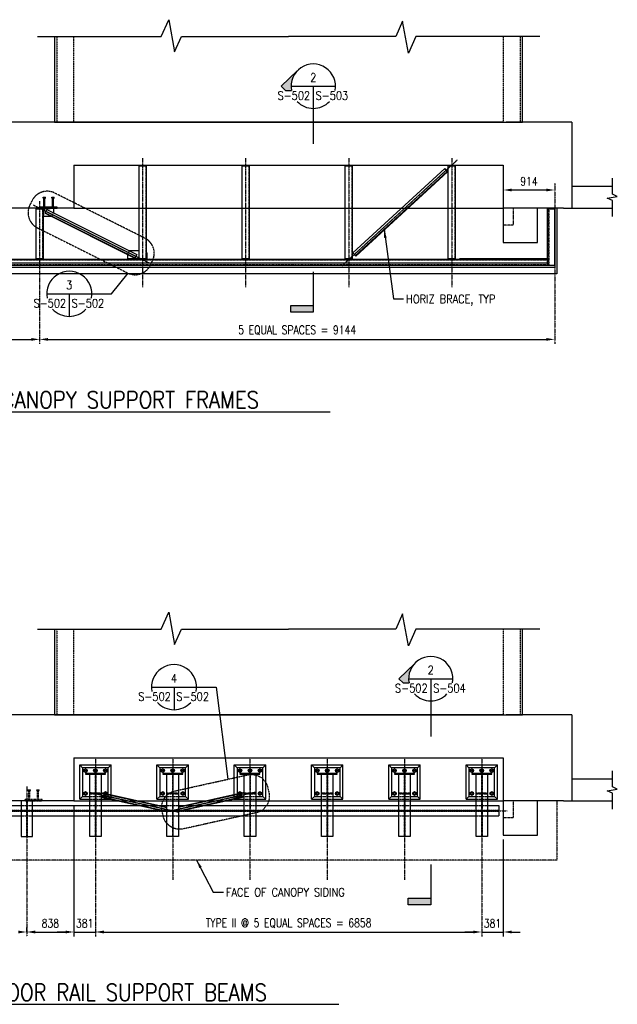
# Model space of a CAD drawing. Header units: millimetres. Extents: x -725 to 30743, y -1618 to 16404.
# Tile 2 of 3: x 9200 to 19809, y -1061 to 16404. Entities that reach past the tile are written whole.
import ezdxf
from ezdxf.enums import TextEntityAlignment as Align

# ---------------------------------------------------------------- set-up
doc = ezdxf.new("R2010")
doc.units = ezdxf.units.MM
for name, pattern in [('CENTER2', [1.125, 0.75, -0.125, 0.125, -0.125]), ('DASHED', [0.75, 0.5, -0.25]), ('HIDDEN', [0.375, 0.25, -0.125]), ('HIDDEN2', [0.1875, 0.125, -0.0625]), ('HIDDEN4', [0.09375, 0.0625, -0.03125])]:
    doc.linetypes.add(name, pattern=pattern)
for name, color, linetype in [('S-ANNO-CNTR', 1, 'CENTER2'), ('S-ANNO-DIMS', 2, 'Continuous'), ('S-ANNO-PATT', 1, 'Continuous'), ('S-ANNO-SYMB', 4, 'Continuous'), ('S-ANNO-SYMB_5', 5, 'Continuous'), ('S-ANNO-TEXT', 3, 'Continuous'), ('S-ANNO-TEXT_14', 14, 'Continuous'), ('S-DETL-MBND', 1, 'Continuous'), ('S-DETL-MBND-HIDE', 1, 'HIDDEN2'), ('S-DETL-MBND2', 2, 'Continuous'), ('S-DETL-PATT', 1, 'Continuous'), ('S-DETL-STLS', 3, 'Continuous'), ('S-ROOF-PCST-PRIM', 1, 'Continuous'), ('S-ROOF-WALL-CONC', 1, 'Continuous'), ('S-WALL-BLOW', 1, 'HIDDEN'), ('S-WALL-CONC', 1, 'Continuous')]:
    doc.layers.add(name, color=color, linetype=linetype)
doc.styles.add('ROMANS', font='ROMANS.shx', dxfattribs={"width": 0.8})
doc.styles.add('Text', font='romans.shx', dxfattribs={"width": 0.8, "height": 3})
doc.dimstyles.get("Standard").update_dxf_attribs({"dimtxt": 0.125, "dimasz": 0.125, "dimexe": 0.18, "dimexo": 0.0625, "dimgap": 0.125, "dimtad": 0, "dimtih": 1, "dimtoh": 1, "dimdec": 4, "dimzin": 0, "dimdsep": 46, "dimtxsty": 'Text', "dimcen": 0.125, "dimclrt": 2, "dimadec": 0, "dimazin": 0, "dimtfac": 1, "dimtdec": 4, "dimtofl": 0, "dimtmove": 0, "dimatfit": 3, "dimfxl": 0.18, "dimtolj": 1, "dimtzin": 0, "dimarcsym": 0})

# ---------------------------------------------------------------- blocks, each defined once
blk = doc.blocks.new('FLAG')
at = {"layer": 'S-ANNO-PATT'}
blk.add_hatch(color=256, dxfattribs=at).paths.add_polyline_path([(-11.91, 8.03), (-14.29, 8.03), (-14.29, 0), (-11.91, 0)])
at = {"layer": 'S-ANNO-SYMB'}
blk.add_lwpolyline([(0, 0), (-14.29, 0), (-14.29, 8.03), (-11.91, 8.03), (-11.91, 0)], dxfattribs=at)
blk = doc.blocks.new('A$C450A5299')
at = {"layer": 'S-DETL-MBND'}
blk.add_lwpolyline([(29, 0), (14, 24), (-14, 24), (-29, 0), (-14, -24), (14, -24)], close=True, dxfattribs=at)
for radius in [31.6, 16]:
    blk.add_circle((0, 0), radius, dxfattribs=at)

msp = doc.modelspace()

# ---------------------------------------------------------------- hatches: boundary and pattern name
at = {"layer": 'S-ANNO-PATT'}
for points in [[(14126.85619, 15496.65354), (13841.24412, 15224.655), (13919.128, 15150.4834), (14024.93432, 15150.4834, -0.2424599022)], [(16213.15872, 4985.30916), (15927.54665, 4713.31061), (16005.43053, 4639.13902), (16111.23685, 4639.13902, -0.2424599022)]]:
    msp.add_hatch(color=256, dxfattribs=at).paths.add_polyline_path(points)
at = {"layer": 'S-DETL-PATT'}
h = msp.add_hatch(dxfattribs=at)
h.set_pattern_fill('STEEL', color=256, scale=150, angle=270, style=0)
h.set_pattern_definition([(315, (-19996.271, -5354.732), (13.258252, 13.258252), []), (315, (-19986.896, -5354.732), (13.258252, 13.258252), [])])
h.paths.add_polyline_path([(9868.02716, 13081.47057), (9559.45575, 13081.47057), (9559.45575, 13062.18485), (9868.02716, 13062.18485)])
h = msp.add_hatch(dxfattribs=at)
h.set_pattern_fill('STEEL', color=256, scale=150, angle=90, style=0)
h.set_pattern_definition([(225, (28034.23, 42675.769), (-13.258252, 13.258252), []), (225, (28024.854, 42675.769), (-13.258252, 13.258252), [])])
edge = h.paths.add_edge_path()
edge.add_arc((9617.31289, 12944.68485), 9.5, 270, 360)
edge.add_line((9626.81289, 12944.68485), (9626.81289, 13043.18485))
edge.add_arc((9636.31289, 13043.18485), 9.5, 90, 180, ccw=False)
edge.add_line((9636.31289, 13052.68485), (9734.81289, 13052.68485))
edge.add_arc((9734.81289, 13062.18485), 9.5, 270, 360)
edge.add_line((9744.31289, 13062.18485), (9617.31289, 13062.18485))
edge.add_line((9617.31289, 13062.18485), (9617.31289, 12935.18485))
h = msp.add_hatch(dxfattribs=at)
h.set_pattern_fill('STEEL', color=256, scale=150, angle=90, style=0)
h.set_pattern_definition([(135, (29863.03, -17465.4), (-13.258252, -13.258252), []), (135, (29853.654, -17465.4), (-13.258252, -13.258252), [])])
edge = h.paths.add_edge_path()
edge.add_arc((11446.11289, 12265.68471), 9.5, 0, 90, ccw=False)
edge.add_line((11455.61289, 12265.68471), (11455.61289, 12167.18471))
edge.add_arc((11465.11289, 12167.18471), 9.5, 180, 270)
edge.add_line((11465.11289, 12157.68471), (11563.61289, 12157.68471))
edge.add_arc((11563.61289, 12148.18471), 9.5, 0, 90, ccw=False)
edge.add_line((11573.11289, 12148.18471), (11446.11289, 12148.18471))
edge.add_line((11446.11289, 12148.18471), (11446.11289, 12275.18471))

# ---------------------------------------------------------------- linework, layer by layer
at = {"layer": 'S-ANNO-CNTR', "ltscale": 5}
for p, q in [((11382.57289, 13945.60438), (11382.57289, 11657.85609)), ((13211.37289, 13945.60388), (13211.37289, 11657.85609)), ((14921.62125, 12039.53842), (16974.48824, 13920.88211)), ((15040.17289, 13945.60339), (15040.17289, 11657.85609)), ((16868.97289, 13945.60289), (16868.97289, 11657.85609)), ((18697.77289, 13505.08395), (18697.77289, 10653.72093)), ((9553.77289, 13183.59968), (9553.77289, 10653.72093)), ((10544.77289, 3312.83836), (10544.77289, 142.37655)), ((11916.3714, 3312.83836), (11916.3714, 1146.5117)), ((13287.96992, 3312.83836), (13287.96992, 1146.5117)), ((14659.56844, 3312.83836), (14659.56844, 1146.5117)), ((16031.16696, 3312.83836), (16031.16696, 1146.5117)), ((17402.76547, 3312.83836), (17402.76547, 142.37655)), ((9325.77289, 2799.9071), (9325.77289, 142.37655)), ((-86.52323, 2373.83965), (17852.235, 2373.83965))]:
    msp.add_line(p, q, dxfattribs=at)
at = {"layer": 'S-ANNO-CNTR'}
for p, q in [((9441.4747, 13118.76995), (11497.88509, 12090.52645)), ((10427.11417, 2703.59141), (12033.96748, 2347.80149)), ((13405.62863, 2703.59141), (11798.77533, 2347.80149))]:
    msp.add_line(p, q, dxfattribs=at)
at = {"layer": 'S-ANNO-DIMS', "color": 2}
for p, q in [((13094.07044, 14586.18391), (12215.82474, 14586.18415)), ((559.77289, 10733.22093), (9403.77289, 10733.22093)), ((9703.77289, 10733.22093), (18547.77289, 10733.22093)), ((13094.07044, 4074.83953), (12215.82474, 4074.83976)), ((10163.77289, 2471.34032), (10163.77289, 142.37655)), ((10163.77289, 2471.34032), (10163.77289, 142.37655)), ((17783.7651, 1861.33826), (17783.7651, 142.37655)), ((9325.77289, 221.87655), (9325.77289, 301.37655)), ((9325.77289, 221.87655), (9325.77289, 301.37655)), ((9475.77289, 221.87655), (10013.77289, 221.87655)), ((10013.77289, 221.87655), (9863.77289, 221.87655)), ((10163.77289, 221.87655), (10544.77289, 221.87655)), ((10694.77289, 221.87655), (10844.77289, 221.87655)), ((10694.77289, 221.87655), (17252.76547, 221.87655)), ((17252.76547, 221.87655), (17102.76547, 221.87655)), ((17402.76547, 221.87655), (17783.7651, 221.87655)), ((17933.7651, 221.87655), (18083.7651, 221.87655))]:
    msp.add_line(p, q, dxfattribs=at)
at = {"layer": 'S-ANNO-DIMS'}
msp.add_line((10544.77289, 2828.5492), (10544.77289, 2589.79568), dxfattribs=at)
for points in [[(10480.82847, 11541.01405), (10830.07459, 11541.01405), (11127.7193, 11905.79665)], [(12339.89253, 4564.54598), (12689.13864, 4564.54598), (12896.67336, 2931.88138)]]:
    msp.add_lwpolyline(points, dxfattribs=at)
at = {"layer": 'S-ANNO-DIMS', "color": 2}
for points in [[(9403.77289, 10758.22093), (9403.77289, 10708.22093), (9553.77289, 10733.22093)], [(9703.77289, 10758.22093), (9703.77289, 10708.22093), (9553.77289, 10733.22093)], [(18547.77289, 10758.22093), (18547.77289, 10708.22093), (18697.77289, 10733.22093)], [(9175.77289, 246.87655), (9175.77289, 196.87655), (9325.77289, 221.87655)], [(9475.77289, 246.87655), (9475.77289, 196.87655), (9325.77289, 221.87655)], [(10013.77289, 246.87655), (10013.77289, 196.87655), (10163.77289, 221.87655)], [(10013.77289, 246.87655), (10013.77289, 196.87655), (10163.77289, 221.87655)], [(10694.77289, 246.87655), (10694.77289, 196.87655), (10544.77289, 221.87655)], [(10694.77289, 246.87655), (10694.77289, 196.87655), (10544.77289, 221.87655)], [(17252.76547, 246.87655), (17252.76547, 196.87655), (17402.76547, 221.87655)], [(17252.76547, 246.87655), (17252.76547, 196.87655), (17402.76547, 221.87655)], [(17933.7651, 246.87655), (17933.7651, 196.87655), (17783.7651, 221.87655)]]:
    msp.add_solid(points, dxfattribs=at)
at = {"layer": 'S-ANNO-SYMB'}
for p, q in [((14017.88909, 15224.655), (14805.80614, 15224.655)), ((14411.84761, 15224.655), (14411.84761, 14830.69647)), ((14126.85619, 14952.65645), (14124.5442, 14954.85824)), ((14411.84761, 14830.69647), (14411.84761, 14202.73406)), ((9680.30475, 11541.01405), (10480.82847, 11541.01405)), ((10080.56661, 11541.01405), (10080.56661, 11140.75219)), ((11539.3688, 4564.54598), (12339.89253, 4564.54598)), ((11939.63066, 4564.54598), (11939.63066, 4164.28412)), ((16104.19162, 4713.31061), (16892.10867, 4713.31061)), ((16498.15014, 4713.31061), (16498.15014, 4319.35208)), ((16213.15872, 4441.31206), (16210.84673, 4443.51385)), ((16498.15014, 4319.35208), (16498.15014, 3691.38967))]:
    msp.add_line(p, q, dxfattribs=at)
for points in [[(14126.85619, 15496.65354), (13841.24412, 15224.655), (13919.128, 15150.4834), (14024.93432, 15150.4834)], [(16213.15872, 4985.30916), (15927.54665, 4713.31061), (16005.43053, 4639.13902), (16111.23685, 4639.13902)]]:
    msp.add_lwpolyline(points, dxfattribs=at)
for centre, radius, start, end in [((14411.84761, 15224.655), 393.95853, 349.148008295, 190.851991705), ((14411.84761, 15224.655), 393.95853, 223.222665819, 316.777334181), ((10080.56661, 11541.01405), 400.26186, 349.320929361, 190.679070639), ((10080.56661, 11541.01405), 400.26186, 222.380468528, 317.619531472), ((16498.15014, 4713.31061), 393.95853, 349.148008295, 190.851991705), ((11939.63066, 4564.54598), 400.26186, 349.320929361, 190.679070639), ((16498.15014, 4713.31061), 393.95853, 223.222665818, 316.777334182), ((11939.63066, 4564.54598), 400.26186, 222.380468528, 317.619531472)]:
    msp.add_arc(centre, radius, start, end, dxfattribs=at)
at = {"layer": 'S-ANNO-SYMB_5'}
for p, q in [((5909.19886, 9450.70667), (14709.21067, 9450.70667)), ((5764.132, -1060.63772), (14866.93019, -1060.63772))]:
    msp.add_line(p, q, dxfattribs=at)
at = {"layer": 'S-ANNO-SYMB_5', "linetype": 'HIDDEN', "ltscale": 20, "flags": 128}
for points in [[(9513.92513, 12712.31104), (11114.24673, 11912.12044, 0.4142135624), (11516.74096, 12046.27852), (11556.57873, 12125.95108, 0.4142135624), (11422.42065, 12528.44531), (9822.09905, 13328.63592, 0.4142135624), (9419.60481, 13194.47784), (9379.76705, 13114.80528, 0.4142135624)], [(12105.4719, 2050.92647, -0.4142135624), (11747.71085, 2278.97697), (11728.45374, 2365.94781, -0.4142135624), (11956.50423, 2723.70886), (13246.83762, 3009.41485, -0.4142135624), (13604.59867, 2781.36436), (13623.85578, 2694.39352, -0.4142135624), (13395.80529, 2336.63246)]]:
    msp.add_lwpolyline(points, format="xyb", close=True, dxfattribs=at)
at = {"layer": 'S-DETL-MBND'}
for p, q in [((15113.29694, 12266.74298), (16744.50045, 13761.65447)), ((16795.84883, 13705.62462), (16744.50045, 13761.65447)), ((9684.00708, 13039.98485), (9654.26649, 12980.50589)), ((9684.00708, 13039.98485), (11280.79597, 12241.56067)), ((9800.52716, 13062.18485), (9800.52716, 12981.72264)), ((18735.77289, 13062.18399), (18735.77289, 11894.18471)), ((9766.53791, 12913.74668), (9617.31289, 12913.74668)), ((11115.10346, 12250.06019), (11115.10346, 12160.88471)), ((11144.84405, 12309.53916), (11319.03289, 12309.53916)), ((11280.79597, 12241.56067), (11251.05538, 12182.0817)), ((15113.29694, 12266.74298), (15164.64532, 12210.71313)), ((11319.03289, 12160.88471), (11115.10346, 12160.88471)), ((18735.77289, 11894.18471), (371.77289, 11894.18471)), ((18697.77289, 12008.18471), (409.77289, 12008.18471)), ((10265.27289, 2575.83779), (10265.27289, 3185.83779)), ((10265.27289, 3185.83779), (10824.27289, 3185.83779)), ((10265.27289, 3185.83779), (10316.27289, 3134.83779)), ((10824.27289, 3185.83779), (10773.27289, 3134.83779)), ((10824.27289, 2575.83779), (10824.27289, 3185.83779)), ((11636.8714, 2575.83779), (11636.8714, 3185.83779)), ((11636.8714, 3185.83779), (12195.8714, 3185.83779)), ((11636.8714, 3185.83779), (11687.8714, 3134.83779)), ((12195.8714, 3185.83779), (12144.8714, 3134.83779)), ((12195.8714, 2575.83779), (12195.8714, 3185.83779)), ((13008.46992, 2575.83779), (13008.46992, 3185.83779)), ((13008.46992, 3185.83779), (13567.46992, 3185.83779)), ((13008.46992, 3185.83779), (13059.46992, 3134.83779)), ((13567.46992, 3185.83779), (13516.46992, 3134.83779)), ((13567.46992, 2575.83779), (13567.46992, 3185.83779)), ((14380.06844, 2575.83779), (14380.06844, 3185.83779)), ((14380.06844, 3185.83779), (14939.06844, 3185.83779)), ((14380.06844, 3185.83779), (14431.06844, 3134.83779)), ((14939.06844, 3185.83779), (14888.06844, 3134.83779)), ((14939.06844, 2575.83779), (14939.06844, 3185.83779)), ((15751.66696, 2575.83779), (15751.66696, 3185.83779)), ((15751.66696, 3185.83779), (16310.66696, 3185.83779)), ((15751.66696, 3185.83779), (15802.66696, 3134.83779)), ((16310.66696, 3185.83779), (16259.66696, 3134.83779)), ((16310.66696, 2575.83779), (16310.66696, 3185.83779)), ((17123.26547, 2575.83779), (17123.26547, 3185.83779)), ((17123.26547, 3185.83779), (17682.26547, 3185.83779)), ((17123.26547, 3185.83779), (17174.26547, 3134.83779)), ((17682.26547, 3185.83779), (17631.26547, 3134.83779)), ((17682.26547, 2575.83779), (17682.26547, 3185.83779)), ((9347.44103, 2745.16286), (9392.83617, 2745.16286)), ((9347.44103, 2728.85549), (9347.44103, 2745.16286)), ((9347.44103, 2728.85549), (9392.83617, 2728.85549)), ((9392.83617, 2728.85549), (9392.83617, 2745.16286)), ((9501.72674, 2728.85549), (9501.72674, 2745.16286)), ((9501.72674, 2745.16286), (9547.12187, 2745.16286)), ((9501.72674, 2728.85549), (9547.12187, 2728.85549)), ((9547.12187, 2728.85549), (9547.12187, 2745.16286)), ((10265.27289, 2575.83779), (10316.27289, 2626.83779)), ((10824.27289, 2575.83779), (10773.27289, 2626.83779)), ((11636.8714, 2575.83779), (11687.8714, 2626.83779)), ((12195.8714, 2575.83779), (12144.8714, 2626.83779)), ((13008.46992, 2575.83779), (13059.46992, 2626.83779)), ((13567.46992, 2575.83779), (13516.46992, 2626.83779)), ((14380.06844, 2575.83779), (14431.06844, 2626.83779)), ((14939.06844, 2575.83779), (14888.06844, 2626.83779)), ((15751.66696, 2575.83779), (15802.66696, 2626.83779)), ((16310.66696, 2575.83779), (16259.66696, 2626.83779)), ((17123.26547, 2575.83779), (17174.26547, 2626.83779)), ((17682.26547, 2575.83779), (17631.26547, 2626.83779)), ((10265.27289, 2575.83779), (10442.77289, 2575.83779)), ((10646.77289, 2575.83779), (10824.27289, 2575.83779)), ((11636.8714, 2575.83779), (11814.3714, 2575.83779)), ((12018.3714, 2575.83779), (12195.8714, 2575.83779)), ((13008.46992, 2575.83779), (13185.96992, 2575.83779)), ((13389.96992, 2575.83779), (13567.46992, 2575.83779)), ((14380.06844, 2575.83779), (14557.56844, 2575.83779)), ((14761.56844, 2575.83779), (14939.06844, 2575.83779)), ((15751.66696, 2575.83779), (15929.16696, 2575.83779)), ((16133.16696, 2575.83779), (16310.66696, 2575.83779)), ((17123.26547, 2575.83779), (17300.76547, 2575.83779)), ((17504.76547, 2575.83779), (17682.26547, 2575.83779))]:
    msp.add_line(p, q, dxfattribs=at)
at = {"layer": 'S-DETL-MBND', "ltscale": 5}
for p, q in [((9613.90103, 13256.50725), (9659.29617, 13256.50725)), ((9613.90103, 13240.19987), (9613.90103, 13256.50725)), ((9613.90103, 13240.19987), (9659.29617, 13240.19987)), ((9659.29617, 13240.19987), (9659.29617, 13256.50725)), ((9768.18674, 13240.19987), (9768.18674, 13256.50725)), ((9768.18674, 13256.50725), (9813.58187, 13256.50725)), ((9768.18674, 13240.19987), (9813.58187, 13240.19987)), ((9813.58187, 13240.19987), (9813.58187, 13256.50725))]:
    msp.add_line(p, q, dxfattribs=at)
at = {"layer": 'S-DETL-MBND'}
msp.add_lwpolyline([(9626.81289, 13023.47057), (9656.02717, 13052.68485)], dxfattribs=at)
at = {"layer": 'S-DETL-MBND-HIDE'}
for p, q in [((11436.61289, 13811.48436), (11436.61289, 12148.18471)), ((13265.41289, 13811.48387), (13265.41289, 12160.88471)), ((15094.21289, 13811.48337), (15094.21289, 12160.88471)), ((16923.01289, 13811.48288), (16923.01289, 12160.88471)), ((9607.81289, 13049.48486), (9607.81289, 12160.88471)), ((18595.77289, 13049.48242), (18595.77289, 12046.18471)), ((18564.77289, 12140.68471), (542.77289, 12140.68471)), ((18564.77289, 12053.68471), (542.77289, 12053.68471)), ((10540.32789, 3020.43779), (10540.32789, 1915.43779)), ((10549.21789, 3020.43779), (10549.21789, 1915.43779)), ((11911.9264, 3020.43779), (11911.9264, 1915.43779)), ((11920.8164, 3020.43779), (11920.8164, 1915.43779)), ((13283.52492, 3020.43779), (13283.52492, 1915.43779)), ((13292.41492, 3020.43779), (13292.41492, 1915.43779)), ((14655.12344, 3020.43779), (14655.12344, 1915.43779)), ((14664.01344, 3020.43779), (14664.01344, 1915.43779)), ((16026.72196, 3020.43779), (16026.72196, 1915.43779)), ((16035.61196, 3020.43779), (16035.61196, 1915.43779)), ((17398.32047, 3020.43779), (17398.32047, 1915.43779)), ((17407.21047, 3020.43779), (17407.21047, 1915.43779)), ((9321.32789, 2550.83968), (9321.32789, 1915.83972)), ((9330.21789, 2550.83969), (9330.21789, 1915.83972))]:
    msp.add_line(p, q, dxfattribs=at)
at = {"layer": 'S-DETL-MBND-HIDE', "linetype": 'HIDDEN2', "ltscale": 5}
for p, q in [((9626.95574, 13081.47057), (9626.95574, 13240.19987)), ((9646.24146, 13081.47057), (9646.24146, 13240.19987)), ((9781.24145, 13081.47057), (9781.24145, 13240.19987)), ((9800.52716, 13081.47057), (9800.52716, 13240.19987))]:
    msp.add_line(p, q, dxfattribs=at)
at = {"layer": 'S-DETL-MBND-HIDE', "linetype": 'HIDDEN4'}
for p, q in [((9800.52716, 12981.72264), (9766.53791, 12913.74668)), ((11144.84405, 12309.53916), (11115.10346, 12250.06019)), ((9223.77289, 2465.83965), (9427.77289, 2465.83965)), ((10442.77289, 2575.83779), (10646.77289, 2575.83779)), ((10442.77289, 2465.83965), (10646.77289, 2465.83965)), ((11814.3714, 2575.83779), (12018.3714, 2575.83779)), ((11814.3714, 2465.83965), (12018.3714, 2465.83965)), ((13185.96992, 2575.83779), (13389.96992, 2575.83779)), ((13185.96992, 2465.83965), (13389.96992, 2465.83965)), ((14557.56844, 2575.83779), (14761.56844, 2575.83779)), ((14557.56844, 2465.83965), (14761.56844, 2465.83965)), ((15929.16696, 2575.83779), (16133.16696, 2575.83779)), ((15929.16696, 2465.83965), (16133.16696, 2465.83965)), ((17300.76547, 2575.83779), (17504.76547, 2575.83779)), ((17300.76547, 2465.83965), (17504.76547, 2465.83965)), ((9223.77289, 2281.83965), (9427.77289, 2281.83965)), ((10442.77289, 2281.83965), (10646.77289, 2281.83965)), ((11814.3714, 2281.83965), (12018.3714, 2281.83965)), ((13185.96992, 2281.83965), (13389.96992, 2281.83965)), ((14557.56844, 2281.83965), (14761.56844, 2281.83965)), ((15929.16696, 2281.83965), (16133.16696, 2281.83965)), ((17300.76547, 2281.83965), (17504.76547, 2281.83965))]:
    msp.add_line(p, q, dxfattribs=at)
at = {"layer": 'S-DETL-MBND-HIDE', "linetype": 'HIDDEN'}
msp.add_line((18574.27289, 13049.48243), (18574.27289, 12046.18471), dxfattribs=at)
at = {"layer": 'S-DETL-MBND-HIDE', "linetype": 'HIDDEN2'}
for p, q in [((9360.49574, 2570.12618), (9360.49574, 2728.85549)), ((9379.78146, 2570.12618), (9379.78146, 2728.85549)), ((9514.78145, 2570.12618), (9514.78145, 2728.85549)), ((9534.06716, 2570.12618), (9534.06716, 2728.85549))]:
    msp.add_line(p, q, dxfattribs=at)
at = {"layer": 'S-DETL-MBND-HIDE', "linetype": 'DASHED', "ltscale": 10}
for p, q in [((18735.77289, 2550.8396), (18735.77289, 1496.84032)), ((18735.77289, 1496.84032), (371.77289, 1496.84032))]:
    msp.add_line(p, q, dxfattribs=at)
at = {"layer": 'S-DETL-MBND-HIDE', "ltscale": 10}
for p, q in [((486.77289, 2383.33965), (17707.76547, 2383.33965)), ((486.77289, 2364.33965), (17707.76547, 2364.33965))]:
    msp.add_line(p, q, dxfattribs=at)
at = {"layer": 'S-DETL-MBND-HIDE', "linetype": 'HIDDEN4'}
for points in [[(10540.32789, 2682.58779), (10442.77289, 2682.58779), (10442.77289, 2673.08779), (10540.32789, 2673.08779)], [(10442.77289, 2626.83779), (10646.77289, 2626.83779)], [(10549.21789, 2673.08779), (10646.77289, 2673.08779), (10646.77289, 2682.58779), (10549.21789, 2682.58779)], [(11911.9264, 2682.58779), (11814.3714, 2682.58779), (11814.3714, 2673.08779), (11911.9264, 2673.08779)], [(11814.3714, 2626.83779), (12018.3714, 2626.83779)], [(11920.8164, 2673.08779), (12018.3714, 2673.08779), (12018.3714, 2682.58779), (11920.8164, 2682.58779)], [(13283.52492, 2682.58779), (13185.96992, 2682.58779), (13185.96992, 2673.08779), (13283.52492, 2673.08779)], [(13185.96992, 2626.83779), (13389.96992, 2626.83779)], [(13292.41492, 2673.08779), (13389.96992, 2673.08779), (13389.96992, 2682.58779), (13292.41492, 2682.58779)], [(14655.12344, 2682.58779), (14557.56844, 2682.58779), (14557.56844, 2673.08779), (14655.12344, 2673.08779)], [(14557.56844, 2626.83779), (14761.56844, 2626.83779)], [(14664.01344, 2673.08779), (14761.56844, 2673.08779), (14761.56844, 2682.58779), (14664.01344, 2682.58779)], [(16026.72196, 2682.58779), (15929.16696, 2682.58779), (15929.16696, 2673.08779), (16026.72196, 2673.08779)], [(15929.16696, 2626.83779), (16133.16696, 2626.83779)], [(16035.61196, 2673.08779), (16133.16696, 2673.08779), (16133.16696, 2682.58779), (16035.61196, 2682.58779)], [(17398.32047, 2682.58779), (17300.76547, 2682.58779), (17300.76547, 2673.08779), (17398.32047, 2673.08779)], [(17300.76547, 2626.83779), (17504.76547, 2626.83779)], [(17407.21047, 2673.08779), (17504.76547, 2673.08779), (17504.76547, 2682.58779), (17407.21047, 2682.58779)], [(10540.32789, 2378.58965), (10442.77289, 2378.58965), (10442.77289, 2369.08965), (10540.32789, 2369.08965)], [(10549.21789, 2369.08965), (10646.77289, 2369.08965), (10646.77289, 2378.58965), (10549.21789, 2378.58965)], [(11911.9264, 2378.58965), (11814.3714, 2378.58965), (11814.3714, 2369.08965), (11911.9264, 2369.08965)], [(11920.8164, 2369.08965), (12018.3714, 2369.08965), (12018.3714, 2378.58965), (11920.8164, 2378.58965)]]:
    msp.add_lwpolyline(points, dxfattribs=at)
at = {"layer": 'S-DETL-MBND-HIDE', "linetype": 'HIDDEN2'}
msp.add_lwpolyline([(9601.56716, 2550.84047), (9601.56716, 2570.12618), (9292.99575, 2570.12618), (9292.99575, 2550.84047)], close=True, dxfattribs=at)
at = {"layer": 'S-DETL-MBND2'}
for p, q in [((15158.22677, 12217.71686), (16789.43029, 13712.62835)), ((15164.64532, 12210.71313), (16795.84883, 13705.62462)), ((9654.26649, 12980.50589), (9650.01783, 12972.00889)), ((9650.01783, 12972.00889), (11246.80673, 12173.58471)), ((9654.26649, 12980.50589), (11251.05538, 12182.0817)), ((18564.77289, 12148.18471), (542.77289, 12148.18471)), ((11251.05538, 12182.0817), (11246.80673, 12173.58471)), ((18564.77289, 12160.88471), (17006.40378, 12160.88471)), ((10646.77289, 2693.87488), (11814.3714, 2435.34488)), ((10646.77289, 2686.80776), (11814.3714, 2428.27776)), ((10646.77289, 2623.10127), (11814.3714, 2364.57127)), ((13185.96992, 2693.87488), (12018.3714, 2435.34488)), ((13185.96992, 2686.80776), (12018.3714, 2428.27776)), ((13185.96992, 2623.10127), (12018.3714, 2364.57127)), ((8208.63003, 2465.83965), (9223.77289, 2465.83965)), ((9427.77289, 2465.83965), (10442.77289, 2465.83965)), ((10646.77289, 2616.03415), (11814.3714, 2357.50415)), ((10646.77289, 2465.83965), (11814.3714, 2465.83965)), ((13185.96992, 2616.03415), (12018.3714, 2357.50415)), ((12018.3714, 2465.83965), (13185.96992, 2465.83965)), ((13389.96992, 2465.83965), (14557.56844, 2465.83965)), ((14761.56844, 2465.83965), (15929.16696, 2465.83965)), ((16133.16696, 2465.83965), (17300.76547, 2465.83965)), ((17504.76547, 2465.83965), (17707.76547, 2465.83965)), ((17707.76547, 2465.83965), (17707.76547, 2281.83965)), ((8208.63003, 2281.83965), (9223.77289, 2281.83965)), ((9427.77289, 2281.83965), (10442.77289, 2281.83965)), ((10646.77289, 2281.83965), (11814.3714, 2281.83965)), ((12018.3714, 2281.83965), (13185.96992, 2281.83965)), ((13389.96992, 2281.83965), (14557.56844, 2281.83965)), ((14761.56844, 2281.83965), (15929.16696, 2281.83965)), ((16133.16696, 2281.83965), (17300.76547, 2281.83965)), ((17504.76547, 2281.83965), (17707.76547, 2281.83965))]:
    msp.add_line(p, q, dxfattribs=at)
at = {"layer": 'S-DETL-MBND2', "color": 2}
msp.add_line((17933.76536, 13383.22274), (18547.77289, 13383.22274), dxfattribs=at)
at = {"layer": 'S-DETL-MBND2'}
for points in [[(11319.03289, 12160.88471), (11319.03289, 13811.48439), (11446.11289, 13811.48436), (11446.11289, 12160.88471)], [(13274.91289, 12160.88471), (13147.83289, 12160.88471), (13147.83289, 13811.4839), (13274.91289, 13811.48386), (13274.91289, 12160.88471)], [(15103.71289, 13811.48337), (15103.71289, 12160.88471), (14976.63289, 12160.88471), (14976.63289, 13811.4834)], [(16932.51289, 12160.88471), (16805.43289, 12160.88471), (16805.43289, 13811.48291), (16932.51289, 13811.48287), (16932.51289, 12160.88471)], [(9617.31289, 12160.88471), (9490.23289, 12160.88471), (9490.23289, 13049.48489), (9617.31289, 13049.48485), (9617.31289, 12160.88471)], [(9868.02716, 13062.18485), (9868.02716, 13081.47057), (9559.45575, 13081.47057), (9559.45575, 13062.18485)]]:
    msp.add_lwpolyline(points, close=True, dxfattribs=at)
for points in [[(9617.31289, 12935.18485), (9617.31289, 12935.18485, 0.4142135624), (9626.81289, 12944.68485), (9626.81289, 13043.18485, -0.4142135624), (9636.31289, 13052.68485), (9734.81289, 13052.68485, 0.4142135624), (9744.31289, 13062.18485), (9744.31289, 13062.18485), (9744.31289, 13062.18485), (9617.31289, 13062.18485)], [(11446.11289, 12275.18471), (11446.11289, 12275.18471, -0.4142135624), (11455.61289, 12265.68471), (11455.61289, 12167.18471, 0.4142135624), (11465.11289, 12157.68471), (11563.61289, 12157.68471, -0.4142135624), (11573.11289, 12148.18471), (11573.11289, 12148.18471), (11573.11289, 12148.18471), (11446.11289, 12148.18471)]]:
    msp.add_lwpolyline(points, format="xyb", close=True, dxfattribs=at)
at = {"layer": 'S-DETL-MBND2', "color": 2}
for points in [[(17933.76536, 13408.22274), (17933.76536, 13358.22274), (17783.76536, 13383.22274)], [(18547.77289, 13408.22274), (18547.77289, 13358.22274), (18697.77289, 13383.22274)]]:
    msp.add_solid(points, dxfattribs=at)
at = {"layer": 'S-DETL-STLS'}
for p, q in [((18564.77289, 13049.48243), (18564.77289, 12046.18471)), ((18564.77289, 13049.48243), (18697.77289, 13049.4824)), ((18691.77289, 13049.4824), (18691.77289, 12046.18471)), ((18697.77289, 13049.4824), (18697.77289, 12046.18471)), ((18564.77289, 12086.38471), (542.77289, 12086.38471)), ((18697.77289, 12046.18471), (409.77289, 12046.18471))]:
    msp.add_line(p, q, dxfattribs=at)
for points in [[(10646.77289, 2626.83779), (10773.27289, 2626.83779), (10773.27289, 3134.83779), (10773.27289, 3134.83779), (10316.27289, 3134.83779), (10316.27289, 2626.83779), (10442.77289, 2626.83779)], [(10646.77289, 3020.43779), (10646.77289, 1915.43779), (10442.77289, 1915.43779), (10442.77289, 3020.43779)], [(12018.3714, 2626.83779), (12144.8714, 2626.83779), (12144.8714, 3134.83779), (12144.8714, 3134.83779), (11687.8714, 3134.83779), (11687.8714, 2626.83779), (11814.3714, 2626.83779)], [(12018.3714, 3020.43779), (12018.3714, 1915.43779), (11814.3714, 1915.43779), (11814.3714, 3020.43779)], [(13389.96992, 2626.83779), (13516.46992, 2626.83779), (13516.46992, 3134.83779), (13516.46992, 3134.83779), (13059.46992, 3134.83779), (13059.46992, 2626.83779), (13185.96992, 2626.83779)], [(13389.96992, 3020.43779), (13389.96992, 1915.43779), (13185.96992, 1915.43779), (13185.96992, 3020.43779)], [(14761.56844, 2626.83779), (14888.06844, 2626.83779), (14888.06844, 3134.83779), (14888.06844, 3134.83779), (14431.06844, 3134.83779), (14431.06844, 2626.83779), (14557.56844, 2626.83779)], [(14761.56844, 3020.43779), (14761.56844, 1915.43779), (14557.56844, 1915.43779), (14557.56844, 3020.43779)], [(16133.16696, 2626.83779), (16259.66696, 2626.83779), (16259.66696, 3134.83779), (16259.66696, 3134.83779), (15802.66696, 3134.83779), (15802.66696, 2626.83779), (15929.16696, 2626.83779)], [(16133.16696, 3020.43779), (16133.16696, 1915.43779), (15929.16696, 1915.43779), (15929.16696, 3020.43779)], [(17504.76547, 2626.83779), (17631.26547, 2626.83779), (17631.26547, 3134.83779), (17631.26547, 3134.83779), (17174.26547, 3134.83779), (17174.26547, 2626.83779), (17300.76547, 2626.83779)], [(17504.76547, 3020.43779), (17504.76547, 1915.43779), (17300.76547, 1915.43779), (17300.76547, 3020.43779)]]:
    msp.add_lwpolyline(points, dxfattribs=at)
for points in [[(10367.27289, 3020.43779), (10722.27289, 3020.43779), (10722.27289, 3033.43779), (10367.27289, 3033.43779)], [(11738.8714, 3020.43779), (12093.8714, 3020.43779), (12093.8714, 3033.43779), (11738.8714, 3033.43779)], [(13110.46992, 3020.43779), (13465.46992, 3020.43779), (13465.46992, 3033.43779), (13110.46992, 3033.43779)], [(14482.06844, 3020.43779), (14837.06844, 3020.43779), (14837.06844, 3033.43779), (14482.06844, 3033.43779)], [(15853.66696, 3020.43779), (16208.66696, 3020.43779), (16208.66696, 3033.43779), (15853.66696, 3033.43779)], [(17225.26547, 3020.43779), (17580.26547, 3020.43779), (17580.26547, 3033.43779), (17225.26547, 3033.43779)]]:
    msp.add_lwpolyline(points, close=True, dxfattribs=at)
at = {"layer": 'S-DETL-STLS', "color": 3, "linetype": 'Continuous'}
msp.add_lwpolyline([(9427.77289, 1915.83972), (9427.77289, 2550.8397), (9223.77289, 2550.83967), (9223.77289, 1915.83972), (9427.77289, 1915.83972)], close=True, dxfattribs=at)
at = {"layer": 'S-ROOF-PCST-PRIM'}
for points in [[(9515.78715, 16106.26193), (11712.95799, 16106.26193), (11845.48309, 16403.91818), (11949.07778, 15834.33942), (12070.14549, 16106.26193), (13973.77371, 16106.26193)], [(18431.76027, 16106.26193), (16234.58944, 16106.26193), (16102.06433, 15808.60568), (15998.46964, 16378.18445), (15877.40194, 16106.26193), (13973.77371, 16106.26193)], [(9820.78715, 16106.26193), (9820.78674, 14586.1848), (18126.7733, 14585.23504), (18126.77371, 16106.26193)], [(19724.10784, 12910.18212), (19724.10784, 13194.8811), (19631.09026, 13236.29519), (19809.08363, 13268.66853), (19724.10784, 13306.50219), (19724.10784, 13594.78169)], [(9515.78715, 5594.91754), (11712.95799, 5594.91754), (11845.48309, 5892.57379), (11949.07778, 5322.99503), (12070.14549, 5594.91754), (13973.77371, 5594.91754)], [(18431.76027, 5594.91754), (16234.58944, 5594.91754), (16102.06433, 5297.26129), (15998.46964, 5866.84006), (15877.40194, 5594.91754), (13973.77371, 5594.91754)], [(9820.78715, 5594.91754), (9820.78674, 4074.84041), (18126.7733, 4073.89066), (18126.77371, 5594.91754)], [(19724.10784, 2398.83773), (19724.10784, 2683.53671), (19631.09026, 2724.9508), (19809.08363, 2757.32415), (19724.10784, 2795.1578), (19724.10784, 3083.43731)]]:
    msp.add_lwpolyline(points, dxfattribs=at)
at = {"layer": 'S-ROOF-WALL-CONC'}
for p, q in [((17783.76568, 14585.27426), (8943.7733, 14586.18504)), ((19003.76568, 14586.18231), (17838.62014, 14586.18263)), ((19003.76568, 14586.18231), (19003.76527, 13062.18231)), ((10163.77289, 13824.18471), (17783.76547, 13824.18264)), ((10163.77289, 13824.18471), (10163.77289, 13062.18471)), ((17783.76547, 13824.18264), (17783.76527, 13062.18264)), ((10163.77289, 13062.18471), (8943.77289, 13062.18504)), ((10163.77289, 13062.18471), (17783.76527, 13062.18264)), ((17783.76527, 13062.18264), (17783.7651, 12452.18264)), ((18850.76527, 13062.18236), (17783.76527, 13062.18264)), ((18393.7651, 12452.18248), (18393.76527, 13062.18248)), ((17783.7651, 12452.18264), (18393.7651, 12452.18248)), ((17783.76568, 4073.92988), (8943.7733, 4074.84065)), ((19003.76568, 4074.83793), (17838.62014, 4074.83824)), ((19003.76568, 4074.83793), (19003.76527, 2550.83793)), ((10163.77289, 3312.84032), (17783.76547, 3312.83826)), ((10163.77289, 3312.84032), (10163.77289, 2550.84032)), ((17783.76547, 3312.83826), (17783.76527, 2550.83826)), ((10163.77289, 2550.84032), (8943.77289, 2550.84065)), ((10163.77289, 2550.84032), (17783.76527, 2550.83826)), ((17783.76527, 2550.83826), (17783.7651, 1940.83826)), ((18850.76527, 2550.83797), (17783.76527, 2550.83826)), ((18393.7651, 1940.83809), (18393.76527, 2550.83809)), ((17783.7651, 1940.83826), (18393.7651, 1940.83809))]:
    msp.add_line(p, q, dxfattribs=at)
at = {"layer": 'S-WALL-BLOW'}
for p, q in [((17961.76527, 13062.1826), (17961.76518, 12757.1826)), ((17961.76518, 12757.1826), (17783.76518, 12757.18264)), ((17961.76527, 2550.83821), (17961.76518, 2245.83821)), ((17961.76518, 2245.83821), (17783.76518, 2245.83826))]:
    msp.add_line(p, q, dxfattribs=at)
at = {"layer": 'S-WALL-BLOW', "ltscale": 5}
for points in [[(9858.78715, 16106.26193), (9858.78674, 14586.18479), (10163.7733, 14586.18471), (10163.77371, 16106.26193)], [(17783.76609, 16106.26193), (17783.76568, 14586.18264), (18088.7733, 14586.18256), (18088.77371, 16106.26193)], [(9858.78715, 5594.91754), (9858.78674, 4074.8404), (10163.7733, 4074.84032), (10163.77371, 5594.91754)], [(17783.76609, 5594.91754), (17783.76568, 4074.83826), (18088.7733, 4074.83818), (18088.77371, 5594.91754)]]:
    msp.add_lwpolyline(points, dxfattribs=at)
at = {"layer": 'S-WALL-CONC'}
for points in [[(19724.10784, 13442.78169), (19003.76536, 13442.7816)], [(18850.76527, 13062.18236), (19724.10784, 13062.18212)], [(19724.10784, 2931.43731), (19003.76536, 2931.43722)], [(18850.76527, 2550.83797), (19724.10784, 2550.83773)]]:
    msp.add_lwpolyline(points, dxfattribs=at)

# ---------------------------------------------------------------- block references
at = {"layer": 'S-ANNO-DIMS', "xscale": 50, "yscale": 50, "zscale": 50, "rotation": 90}
for p in [(14411.84761, 11931.00754), (16498.15014, 1419.66315)]:
    msp.add_blockref('FLAG', p, dxfattribs=at)
at = {"layer": 'S-DETL-PATT', "rotation": 90}
for p in [(10367.27289, 3083.83779), (10544.77289, 3083.83779), (10722.27289, 3083.83779), (11738.8714, 3083.83779), (11916.3714, 3083.83779), (12093.8714, 3083.83779), (13110.46992, 3083.83779), (13287.96992, 3083.83779), (13465.46992, 3083.83779), (14482.06844, 3083.83779), (14659.56844, 3083.83779), (14837.06844, 3083.83779), (15853.66696, 3083.83779), (16031.16696, 3083.83779), (16208.66696, 3083.83779), (17225.26547, 3083.83779), (17402.76547, 3083.83779), (17580.26547, 3083.83779), (10367.27289, 2677.83779), (10722.27289, 2677.83779), (11738.8714, 2677.83779), (12093.8714, 2677.83779), (13110.46992, 2677.83779), (13465.46992, 2677.83779), (14482.06844, 2677.83779), (14837.06844, 2677.83779), (15853.66696, 2677.83779), (16208.66696, 2677.83779), (17225.26547, 2677.83779), (17580.26547, 2677.83779)]:
    msp.add_blockref('A$C450A5299', p, dxfattribs=at)

# ---------------------------------------------------------------- texts
at = {"layer": 'S-ANNO-DIMS', "color": 3, "char_height": 150, "attachment_point": 5, "style": 'ROMANS'}
for s, insert in [('\\A1;5 EQUAL SPACES = 9144', (14125.77289, 10894.86379)), ('\\A1;838', (9744.77289, 376.37655)), ('\\A1;381', (10354.27289, 376.37655)), ('TYPE II @ 5 EQUAL SPACES = 6858', (13973.76918, 376.37655)), ('\\A1;381', (17593.26529, 376.37655))]:
    msp.add_mtext(s, dxfattribs=dict(at, insert=insert))
at = {"layer": 'S-ANNO-TEXT', "style": 'ROMANS', "width": 0.85}
for s, p in [('2', (14411.19097, 15304.60611)), ('3', (10078.42896, 11621.65905)), ('2', (16497.4935, 4793.26172)), ('4', (11937.49302, 4645.19098))]:
    msp.add_text(s, height=150, dxfattribs=at).set_placement(p, align=Align.CENTER)
for p in [(14355.59761, 14982.72), (10024.31661, 11299.07905), (16441.90014, 4471.37561), (11883.38066, 4322.61098)]:
    msp.add_text('S-502', height=150, dxfattribs=at).set_placement(p, align=Align.RIGHT)
for s, p in [('S-503', (14452.81617, 14982.72)), ('S-502', (10121.53517, 11299.07905)), ('HORIZ BRACE, TYP', (16059.27856, 11373.50068)), ('S-504', (16539.1187, 4471.37561)), ('S-502', (11980.59922, 4322.61098)), ('FACE OF CANOPY SIDING', (12860.77368, 851.29067))]:
    msp.add_text(s, height=150, dxfattribs=at).set_placement(p)
at = {"layer": 'S-ANNO-TEXT_14', "style": 'ROMANS', "width": 0.85}
for s, p in [('PARTIAL PLAN - CANOPY SUPPORT FRAMES', (5909.19886, 9510.71292)), ('PARTIAL PLAN - DOOR RAIL SUPPORT BEAMS', (5764.132, -1000.63147))]:
    msp.add_text(s, height=300.789594, dxfattribs=at).set_placement(p)
at = {"layer": 'S-DETL-MBND2', "color": 3, "insert": (18240.76912, 13537.72274), "char_height": 150, "attachment_point": 5, "style": 'ROMANS'}
msp.add_mtext('914', dxfattribs=at)

# ---------------------------------------------------------------- leaders
at = {"layer": 'S-ANNO-DIMS'}
for points, override in [([(15668.95676, 12685.7738), (15835.71769, 11453.51761), (16015.81956, 11453.51761)], {"dimscale": 50, "dimtxt": 3, "dimasz": 3, "dimgap": 1.59, "dimtad": 0, "dimtoh": 1, "dimzin": 3, "dimclrt": 3}), ([(12341.08705, 1496.84032), (12637.21281, 931.30759), (12817.31468, 931.30759)], {"dimscale": 50, "dimtxt": 3, "dimasz": 3, "dimgap": 1.59, "dimzin": 3, "dimclrt": 3})]:
    msp.add_leader(points, dimstyle='Standard', override=override, dxfattribs=at)

doc.saveas('drawing.dxf')
